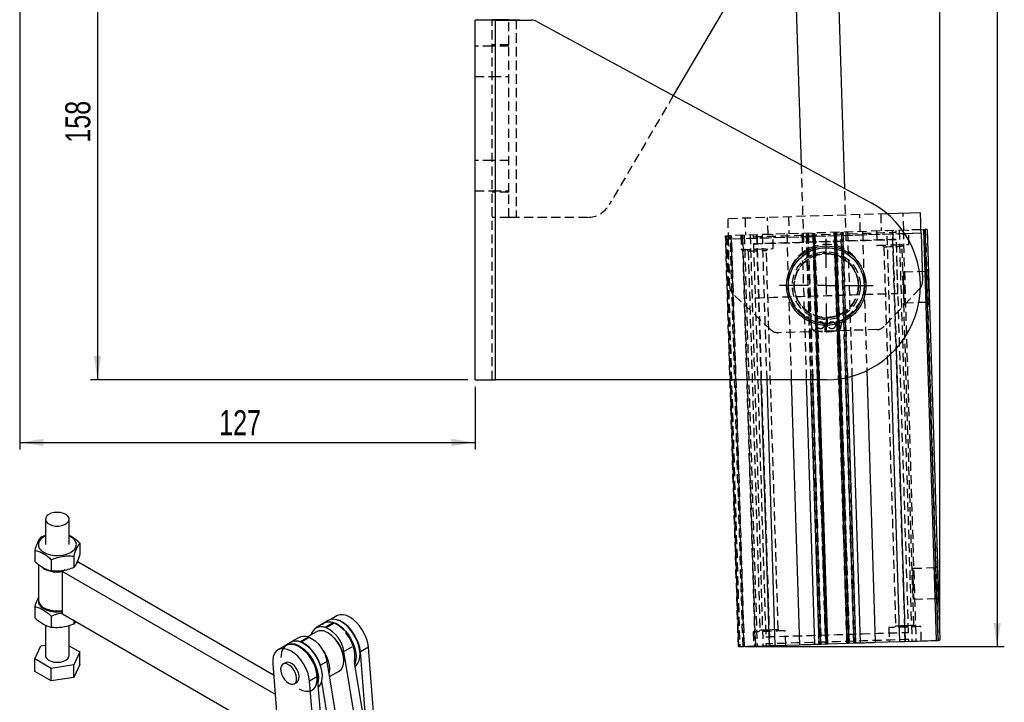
# Model space of a CAD drawing. Extents: x 62 to 786, y 69 to 586.
# Tile 2 of 8: x 80 to 356, y 245 to 436. Entities that reach past the tile are written whole.
import ezdxf

# ---------------------------------------------------------------- set-up
doc = ezdxf.new("R2010")
doc.units = 0
doc.header["$LTSCALE"] = 2
doc.linetypes.add('HIDDEN', pattern=[1.905, 1.27, -0.635])
doc.layers.get('0').update_dxf_attribs({"linetype": 'CONTINUOUS'})
doc.layers.add('FORMATO', color=179, linetype='CONTINUOUS')
doc.styles.add('SLDTEXTSTYLE0', font='TXT', dxfattribs={"width": 0.75})
doc.dimstyles.new('SLDDIMSTYLE0', dxfattribs={"dimtxt": 7, "dimasz": 6.604, "dimexe": 0, "dimexo": 0.0625, "dimgap": 1.75, "dimtad": 1, "dimdec": 0, "dimrnd": 1e-09, "dimzin": 12, "dimtxsty": 'SLDTEXTSTYLE0', "dimsah": 1, "dimcen": 0.09, "dimazin": 3, "dimtfac": 1, "dimtdec": 0, "dimtofl": 0, "dimtmove": 0, "dimatfit": 3, "dimtolj": 1, "dimtzin": 12})

# ---------------------------------------------------------------- blocks, each defined once
blk = doc.blocks.new('_D')
at = {"layer": 'FORMATO'}
for p, q in [((81.87, 493.42), (103.67, 493.42)), ((101.67, 493.42), (101.67, 334.97)), ((205.36, 334.97), (99.67, 334.97))]:
    blk.add_line(p, q, dxfattribs=at)
for points in [[(101.67, 493.42), (100.65, 486.82), (102.68, 486.82)], [(101.67, 334.97), (102.68, 341.58), (100.65, 341.58)]]:
    blk.add_solid(points, dxfattribs=at)
at = {"layer": 'FORMATO', "insert": (92.64, 401.31), "char_height": 7, "attachment_point": 1, "rotation": 90, "style": 'SLDTEXTSTYLE0'}
blk.add_mtext('158', dxfattribs=at)
blk = doc.blocks.new('_D_1')
at = {"layer": 'FORMATO'}
for p, q in [((79.87, 517.42), (79.87, 579.24)), ((337.52, 264.07), (337.52, 579.24)), ((337.52, 577.24), (79.87, 577.24))]:
    blk.add_line(p, q, dxfattribs=at)
for points in [[(79.87, 577.24), (86.48, 576.22), (86.48, 578.25)], [(337.52, 577.24), (330.91, 578.25), (330.91, 576.22)]]:
    blk.add_solid(points, dxfattribs=at)
at = {"layer": 'FORMATO', "insert": (206.49, 586.26), "char_height": 7, "attachment_point": 1, "style": 'SLDTEXTSTYLE0'}
blk.add_mtext('258', dxfattribs=at)
blk = doc.blocks.new('_D_2')
at = {"layer": 'FORMATO'}
for p, q in [((79.87, 491.42), (79.87, 315.44)), ((207.36, 332.97), (207.36, 315.44)), ((79.87, 317.44), (207.36, 317.44))]:
    blk.add_line(p, q, dxfattribs=at)
for points in [[(79.87, 317.44), (86.48, 316.43), (86.48, 318.46)], [(207.36, 317.44), (200.76, 318.46), (200.76, 316.43)]]:
    blk.add_solid(points, dxfattribs=at)
at = {"layer": 'FORMATO', "insert": (135.73, 326.47), "char_height": 7, "attachment_point": 1, "style": 'SLDTEXTSTYLE0'}
blk.add_mtext('127', dxfattribs=at)
blk = doc.blocks.new('_D_3')
at = {"layer": 'FORMATO'}
for p, q in [((230.32, 555.05), (355.55, 555.05)), ((353.55, 555.05), (353.55, 260.31)), ((283.1, 260.31), (355.55, 260.31))]:
    blk.add_line(p, q, dxfattribs=at)
for points in [[(353.55, 555.05), (352.54, 548.45), (354.57, 548.45)], [(353.55, 260.31), (354.57, 266.92), (352.54, 266.92)]]:
    blk.add_solid(points, dxfattribs=at)
at = {"layer": 'FORMATO', "insert": (344.53, 442.89), "char_height": 7, "attachment_point": 1, "rotation": 90, "style": 'SLDTEXTSTYLE0'}
blk.add_mtext('295', dxfattribs=at)
blk = doc.blocks.new('SW_CENTERMARKSYMBOL_7')
at = {"layer": 'FORMATO', "color": 0}
for p, q in [((0, 5), (0, 13.1125)), ((-5, 0), (-13.1125, 0)), ((0, 0), (-2.5, 0)), ((0, 0), (0, 2.5)), ((0, 0), (0, -2.5)), ((0, 0), (2.5, 0)), ((5, 0), (13.1125, 0)), ((0, -5), (0, -13.1125))]:
    blk.add_line(p, q, dxfattribs=at)

msp = doc.modelspace()

# ---------------------------------------------------------------- linework, layer by layer
at = {"color": 7, "linetype": 'CONTINUOUS'}
for p, q in [((296.629926, 459.744687), (298.647558, 395.112856)), ((310.859987, 388.495258), (308.624083, 460.119112)), ((278.910467, 441.782481), (262.883125, 414.49268)), ((207.364289, 334.973893), (207.364289, 435.573882)), ((213.114288, 435.573882), (207.364289, 435.573882)), ((216.864288, 435.723885), (212.114287, 435.723885)), ((212.114287, 435.573882), (212.114287, 435.723885)), ((213.114288, 334.973893), (213.114288, 435.573882)), ((213.114288, 435.573882), (223.218314, 435.573882)), ((216.864288, 435.573882), (216.864288, 435.723885)), ((216.864288, 435.723885), (218.864288, 435.723885)), ((218.864288, 435.723885), (219.874468, 435.723885)), ((224.647587, 435.211531), (318.257945, 384.486495)), ((332.081946, 381.712875), (322.740191, 381.421244)), ((332.261363, 375.965676), (332.676845, 362.656227)), ((332.979793, 376.988581), (333.429577, 377.002633)), ((336.568037, 262.044585), (332.979793, 376.988581)), ((337.017821, 262.058622), (333.429577, 377.002633)), ((333.929332, 377.018234), (337.517576, 262.074223)), ((326.319979, 261.724657), (323.808441, 342.178008)), ((317.058319, 337.545327), (319.431955, 261.509633)), ((207.364289, 334.973893), (213.114288, 334.973893)), ((305.705363, 334.973893), (213.114288, 334.973893)), ((278.764343, 334.973893), (281.095059, 260.312861)), ((289.022384, 334.973893), (291.343117, 260.632774)), ((295.917125, 334.973893), (298.231142, 260.847798)), ((300.119707, 334.973893), (302.429633, 260.978869)), ((306.157851, 261.095247), (303.851558, 334.973893)), ((309.196906, 335.206262), (311.505245, 261.262185)), ((312.90471, 335.976562), (315.233463, 261.378578)), ((87.076355, 295.95571), (87.076355, 288.879023)), ((93.743019, 288.879024), (93.743019, 295.955711)), ((87.076356, 291.434032), (85.782873, 290.97961)), ((84.089339, 287.330953), (84.089339, 284.116901)), ((96.730034, 289.286261), (96.730034, 286.072209)), ((88.716157, 284.659948), (88.716157, 281.445896)), ((95.036501, 285.637604), (95.036501, 282.423552)), ((85.118018, 283.246747), (85.118018, 273.364749)), ((86.667917, 282.091877), (86.159874, 282.431825)), ((92.618524, 281.751295), (91.906395, 281.340192)), ((91.906395, 269.36426), (91.906395, 281.340192)), ((91.906395, 281.340192), (151.406364, 246.991591)), ((96.396524, 283.932288), (95.684395, 283.521184)), ((96.396524, 283.932288), (150.963553, 252.431412)), ((84.089339, 271.544498), (84.089339, 268.330445)), ((86.667306, 271.205019), (86.903043, 271.068886)), ((88.716157, 268.873493), (88.716157, 265.65944)), ((150.413674, 235.588727), (91.906395, 269.36426)), ((95.036501, 267.557289), (95.036501, 266.637096)), ((166.245489, 267.600723), (165.114118, 266.947597)), ((168.663578, 268.910056), (166.808772, 267.839299)), ((87.076355, 266.25918), (87.076355, 257.850472)), ((93.743019, 257.850473), (93.743019, 266.191539)), ((95.469073, 267.307569), (95.036501, 266.637096)), ((165.057419, 266.828264), (162.818247, 265.535618)), ((167.653637, 266.954087), (165.414466, 265.661441)), ((165.645094, 265.584473), (165.414466, 265.661441)), ((167.884266, 266.877119), (165.645094, 265.584473)), ((167.884266, 266.877119), (167.653637, 266.954087)), ((170.091604, 267.151805), (169.950205, 267.23346)), ((157.96259, 262.807395), (155.884971, 261.608011)), ((160.700421, 262.940081), (158.461249, 261.647434)), ((160.931049, 262.863113), (158.691877, 261.570466)), ((162.95632, 264.479902), (160.430591, 263.02183)), ((160.931049, 262.863113), (160.700421, 262.940081)), ((166.367456, 264.029015), (166.131792, 264.165106)), ((336.568037, 262.044585), (337.017821, 262.058622)), ((84.089339, 256.872819), (85.782873, 260.521476)), ((85.782873, 260.521476), (87.076356, 260.721554)), ((93.743024, 260.552491), (96.730034, 258.828126)), ((154.450817, 260.705204), (152.211645, 259.412557)), ((155.686113, 261.504925), (154.554741, 260.851798)), ((158.691877, 261.570466), (158.461249, 261.647434)), ((159.532227, 261.056007), (159.390829, 261.137662)), ((177.490355, 260.167761), (175.251184, 258.875115)), ((179.459181, 235.981236), (177.490355, 260.167761)), ((289.840801, 260.585881), (291.343117, 260.632774)), ((291.343117, 260.632774), (298.231142, 260.847798)), ((302.429633, 260.978869), (303.734733, 261.019609)), ((304.21746, 261.034674), (305.758046, 261.082775)), ((306.157851, 261.095262), (311.505245, 261.262185)), ((311.905051, 261.274672), (313.445637, 261.322758)), ((313.928367, 261.337823), (315.233463, 261.378578)), ((319.431955, 261.509633), (326.319979, 261.724657)), ((326.319979, 261.724657), (327.8223, 261.771566)), ((84.089339, 253.388911), (84.089339, 256.872819)), ((88.716157, 254.201814), (84.089339, 256.872819)), ((96.730034, 258.828126), (95.036501, 255.17947)), ((96.730034, 255.344219), (96.730034, 258.828126)), ((170.621191, 256.388396), (170.62119, 256.660532)), ((173.931498, 239.1723), (170.67198, 258.899819)), ((175.187837, 258.160633), (175.187837, 258.323915)), ((176.999186, 237.401362), (175.251184, 258.875115)), ((95.036501, 255.17947), (88.716157, 254.201814)), ((88.716157, 250.717906), (88.716157, 254.201814)), ((96.730034, 255.344219), (95.036501, 251.695562)), ((95.036501, 251.695562), (95.036501, 255.17947)), ((150.717605, 255.452803), (154.280579, 211.682602)), ((154.290643, 255.811239), (153.583537, 255.403035)), ((170.676322, 227.621454), (165.957935, 256.178459)), ((176.64287, 237.607058), (173.628149, 255.852995)), ((88.716157, 250.717906), (84.089339, 253.388911)), ((95.036501, 251.695562), (88.716157, 250.717906)), ((163.277594, 251.962908), (161.038422, 250.670262)), ((165.558229, 223.945895), (163.277594, 251.962908)), ((164.628461, 252.064835), (164.62846, 252.228117)), ((166.65633, 251.951573), (169.305804, 253.481082)), ((156.758278, 249.903624), (157.465385, 250.311828)), ((163.319057, 222.653248), (161.038422, 250.670262)), ((168.43715, 226.328808), (164.435333, 250.548932))]:
    msp.add_line(p, q, dxfattribs=at)
at = {"color": 7, "linetype": 'HIDDEN'}
for p, q in [((212.114287, 334.973893), (212.114287, 435.573882)), ((213.114288, 334.973893), (213.114288, 435.573882)), ((216.864288, 428.723885), (216.864288, 435.573882)), ((218.864288, 435.723885), (218.864288, 380.42388)), ((218.864288, 435.573882), (218.864288, 380.42388)), ((212.114287, 428.323886), (207.364289, 428.323886)), ((216.864288, 428.723885), (212.114287, 428.723885)), ((216.864288, 428.323886), (212.114287, 428.323886)), ((216.864288, 387.423887), (216.864288, 428.723885)), ((207.364289, 419.823884), (212.114287, 419.823884)), ((212.114287, 419.823884), (216.864288, 419.823884)), ((262.883125, 414.49268), (244.903622, 383.87893)), ((212.114287, 396.323888), (207.364289, 396.323888)), ((216.864288, 396.323888), (212.114287, 396.323888)), ((298.647558, 395.112856), (299.324231, 373.436725)), ((207.364289, 387.823886), (212.114287, 387.823886)), ((212.114287, 387.823886), (216.864288, 387.823886)), ((216.864288, 387.423887), (212.114287, 387.423887)), ((216.864288, 380.42388), (216.864288, 387.423887)), ((311.318384, 373.811162), (310.859987, 388.495258)), ((322.740191, 381.421244), (278.108241, 380.027956)), ((295.099964, 380.558393), (295.248171, 375.810704)), ((315.238433, 376.43475), (315.090226, 381.182438)), ((320.937375, 381.364963), (321.085589, 376.617274)), ((327.382522, 376.81385), (327.234307, 381.561539)), ((216.864288, 380.42388), (212.114287, 380.42388)), ((218.864288, 380.42388), (216.864288, 380.42388)), ((238.867621, 380.42388), (218.864288, 380.42388)), ((282.955879, 380.179292), (283.10409, 375.431603)), ((289.401023, 375.62818), (289.252812, 380.375853)), ((277.506815, 375.256872), (278.764343, 334.973893)), ((281.095059, 260.312861), (277.506815, 375.256872)), ((277.877225, 375.268436), (281.465469, 260.324425)), ((277.906621, 375.269345), (281.494865, 260.325349)), ((332.23016, 376.965186), (278.256452, 375.280267)), ((332.261363, 375.965676), (278.287651, 374.280757)), ((327.702695, 375.823355), (278.287651, 374.280757)), ((282.394426, 260.353422), (278.806182, 375.297433)), ((279.006084, 375.303677), (282.594329, 260.359666)), ((282.794231, 260.36591), (279.205987, 375.309906)), ((281.754745, 375.389478), (281.879553, 371.391422)), ((282.154551, 375.40195), (285.742795, 260.457954)), ((285.942698, 260.464198), (282.354453, 375.408194)), ((282.747919, 375.420487), (286.336163, 260.476476)), ((284.394843, 375.471896), (287.983088, 260.527885)), ((285.253042, 375.498688), (285.268644, 374.998933)), ((286.252556, 375.529891), (289.840801, 260.585881)), ((287.518604, 334.973893), (286.252556, 375.529891)), ((287.754873, 375.576785), (289.022384, 334.973893)), ((290.875172, 371.672249), (290.750364, 375.67029)), ((294.642897, 375.791809), (295.917125, 334.973893)), ((298.841389, 375.92288), (300.119707, 334.973893)), ((299.261825, 375.435761), (299.324231, 373.436725)), ((300.146488, 375.96362), (303.734733, 261.019609)), ((301.426077, 334.973893), (300.146488, 375.96362)), ((300.629215, 375.978685), (304.21746, 261.034674)), ((301.909273, 334.973893), (300.629215, 375.978685)), ((301.84496, 376.016638), (305.433201, 261.072627)), ((305.633107, 261.078871), (302.044863, 376.022882)), ((302.169802, 376.026786), (305.758046, 261.082775)), ((303.451361, 334.973893), (302.169802, 376.026786)), ((302.369704, 376.033014), (305.957945, 261.089018)), ((305.957952, 261.089018), (302.369704, 376.033014)), ((303.851558, 334.973893), (302.569607, 376.039258)), ((307.917001, 376.206196), (309.196906, 335.206262)), ((311.505245, 261.262185), (307.917001, 376.206196)), ((311.705151, 261.268428), (308.116907, 376.212439)), ((311.905051, 261.274672), (308.316806, 376.218668)), ((308.316806, 376.218668), (309.595348, 335.262633)), ((308.441745, 376.222572), (312.029989, 261.278561)), ((312.229896, 261.284805), (308.641652, 376.228816)), ((313.445637, 261.322758), (309.857393, 376.266769)), ((309.857393, 376.266769), (311.128834, 335.538125)), ((313.928367, 261.337823), (310.340123, 376.281834)), ((310.340123, 376.281834), (311.608734, 335.643745)), ((311.318384, 373.811162), (311.255986, 375.810182)), ((311.645219, 376.322574), (312.90471, 335.976562)), ((315.843711, 376.453644), (317.058319, 337.545327)), ((319.736244, 376.575163), (319.861049, 372.577107)), ((323.808441, 342.178008), (322.731735, 376.668668)), ((327.8223, 261.771566), (324.234055, 376.715562)), ((324.234055, 376.715562), (325.265655, 343.6696)), ((325.249167, 376.24701), (325.233566, 376.746765)), ((326.091768, 376.773557), (329.680012, 261.829546)), ((327.222595, 376.808858), (330.810839, 261.864862)), ((328.856671, 372.85792), (328.731859, 376.855976)), ((333.429577, 377.002633), (337.017821, 262.058622)), ((278.703136, 360.971323), (278.287651, 374.280757)), ((285.331046, 372.999898), (285.802198, 357.907257)), ((285.331046, 372.999898), (288.763283, 263.053453)), ((321.360322, 372.623912), (321.824143, 372.188172)), ((321.824143, 372.188172), (325.134689, 266.139826)), ((325.782725, 359.155333), (325.311573, 374.247989)), ((328.743802, 264.301545), (325.311573, 374.247989)), ((326.921658, 372.347301), (327.357398, 372.811115)), ((330.232205, 266.298956), (326.921658, 372.347301)), ((283.378823, 371.438226), (283.842647, 371.002487)), ((283.842647, 371.002487), (287.15319, 264.954141)), ((288.940163, 371.161616), (289.375903, 371.625445)), ((292.25071, 265.113285), (288.940163, 371.161616)), ((333.714211, 365.2888), (327.29833, 365.088514)), ((334.276797, 365.887648), (333.714211, 365.2888)), ((290.204825, 348.960391), (279.647579, 358.87844)), ((331.864783, 360.508523), (321.94672, 349.951288)), ((332.045996, 360.720328), (331.864783, 360.508523)), ((327.565612, 356.526694), (333.981486, 356.72698)), ((333.981486, 356.72698), (334.580334, 356.164387)), ((301.447542, 350.757456), (301.607059, 349.545798)), ((305.405365, 348.424858), (305.496061, 352.323807)), ((305.914665, 352.323807), (306.00536, 348.424858)), ((309.803666, 349.545798), (309.963183, 350.757456)), ((319.853851, 349.006838), (292.352529, 348.148322)), ((336.303981, 282.329223), (329.888107, 282.128936)), ((336.866574, 282.928056), (336.303981, 282.329223)), ((330.155389, 273.567102), (336.571263, 273.767388)), ((336.571263, 273.767388), (337.170111, 273.204795)), ((287.15319, 264.954141), (286.71745, 264.490327)), ((292.714531, 264.677546), (292.25071, 265.113285)), ((294.338608, 260.726294), (294.2138, 264.724335)), ((323.199676, 265.629208), (323.324488, 261.631152)), ((325.134689, 266.139826), (324.698949, 265.676013)), ((330.696026, 265.863216), (330.232205, 266.298956)), ((332.320103, 261.911965), (332.195299, 265.910021)), ((285.218181, 264.443523), (285.342989, 260.445467)), ((328.82181, 261.802769), (328.806208, 262.302524)), ((288.825685, 261.054433), (288.841287, 260.554677))]:
    msp.add_line(p, q, dxfattribs=at)
at = {"color": 8, "linetype": 'CONTINUOUS'}
for p, q in [((218.864288, 435.723885), (218.864288, 435.573882)), ((332.261363, 375.965676), (327.702695, 375.823355)), ((325.265655, 343.6696), (327.8223, 261.771566)), ((289.840801, 260.585881), (287.518604, 334.973893)), ((303.734733, 261.019609), (301.426077, 334.973893)), ((304.21746, 261.034674), (301.909273, 334.973893)), ((305.758046, 261.082775), (303.451361, 334.973893)), ((309.595348, 335.262633), (311.905051, 261.274672)), ((311.128834, 335.538125), (313.445637, 261.322758)), ((311.608734, 335.643745), (313.928367, 261.337823)), ((172.863926, 260.165202), (170.67198, 258.899819)), ((165.957935, 256.178459), (164.110603, 255.112016))]:
    msp.add_line(p, q, dxfattribs=at)
at = {"color": 7, "linetype": 'CONTINUOUS', "flags": 128}
for points in [[(332.261363, 375.965676), (332.22636, 377.086899), (332.192698, 378.165028), (332.161682, 379.158637), (332.134494, 380.02955), (332.112187, 380.7443), (332.095602, 381.275392), (332.085395, 381.602443), (332.081946, 381.712875)], [(332.23016, 376.965186), (332.314061, 376.967809), (332.811745, 376.983336), (332.979793, 376.988581)], [(333.929332, 377.018234), (333.919728, 377.017921), (333.891289, 377.017042), (333.845103, 377.015597), (333.782958, 377.01366), (333.707223, 377.01129), (333.620818, 377.008593), (333.527068, 377.005673), (333.429577, 377.002633)], [(334.428565, 361.02601), (334.46631, 359.816975), (334.501678, 358.683905), (334.532456, 357.698), (334.556708, 356.921202), (334.572906, 356.402329), (334.580028, 356.173983), (334.577644, 356.250501), (334.565887, 356.627083), (334.545502, 357.280067), (334.517771, 358.168429), (334.48443, 359.236336), (334.447587, 360.416687), (334.409544, 361.635348), (334.372694, 362.815699), (334.33936, 363.883606), (334.311629, 364.771968), (334.291244, 365.424952), (334.279487, 365.801534), (334.277095, 365.878052), (334.284225, 365.649706), (334.300423, 365.130833), (334.324675, 364.354036), (334.355453, 363.36813), (334.390821, 362.235061), (334.428565, 361.02601)], [(89.54696, 297.814433), (88.71027, 297.611138), (87.999621, 297.285065), (87.46772, 296.860398), (87.154005, 296.368638), (87.081749, 295.846253), (87.256315, 295.331984), (87.66475, 294.863975), (88.276764, 294.476935), (89.046967, 294.19957), (89.918238, 294.052448), (90.82596, 294.046482), (91.702806, 294.182115), (92.483743, 294.449291), (93.110861, 294.828188), (93.537649, 295.290707), (93.732443, 295.80255), (93.680808, 296.32575), (93.386566, 296.821507), (92.871548, 297.253049), (92.173936, 297.588378), (91.345488, 297.802614), (90.447629, 297.879878), (89.54696, 297.814433)], [(87.076353, 291.282464), (86.504761, 290.976093), (85.815148, 290.442464), (85.340371, 289.83573), (85.102631, 289.184261), (85.113041, 288.51852), (85.371115, 287.869637), (85.864792, 287.267949), (86.57098, 286.741594), (87.456662, 286.315184), (88.480423, 286.008656), (89.594399, 285.836341), (90.746495, 285.806299), (91.882838, 285.919937), (92.950301, 286.171937), (93.898969, 286.550516), (94.684482, 287.037974), (95.270105, 287.61152), (95.62847, 288.244328), (95.742802, 288.906818), (95.607771, 289.568005), (95.229678, 290.196978), (94.626207, 290.764326), (93.825578, 291.243517), (93.743017, 291.282466)], [(337.018343, 278.066433), (337.05608, 276.857397), (337.091455, 275.724328), (337.122233, 274.738407), (337.146485, 273.961625), (337.162683, 273.442751), (337.169805, 273.214391), (337.167421, 273.290909), (337.155664, 273.667491), (337.135279, 274.320475), (337.107548, 275.208837), (337.074207, 276.276744), (337.037364, 277.457109), (336.999321, 278.675756), (336.962471, 279.856122), (336.929137, 280.924028), (336.901398, 281.812376), (336.881021, 282.46536), (336.869264, 282.841957), (336.866872, 282.918474), (336.874002, 282.690114), (336.8902, 282.171241), (336.914452, 281.394443), (336.945223, 280.408538), (336.980598, 279.275468), (337.018343, 278.066433)], [(85.118021, 273.476673), (85.102631, 273.397805), (85.113041, 272.732064), (85.371115, 272.083181), (85.864792, 271.481494), (86.57098, 270.955139), (87.456662, 270.528728), (88.480423, 270.2222), (89.594399, 270.049885), (90.746495, 270.019843), (91.882838, 270.133481), (91.906398, 270.137423)], [(173.792922, 254.855741), (174.044965, 255.04878), (174.562338, 255.655196), (174.931447, 256.439337), (175.140427, 257.375998), (175.182562, 258.435074), (175.056497, 259.582528), (174.766284, 260.781479), (174.321252, 261.993393), (173.735702, 263.179313), (173.028457, 264.301128), (172.222246, 265.322778), (171.342983, 266.211431), (170.418928, 266.938519), (169.47978, 267.480678), (168.555724, 267.820482), (167.676461, 267.947004), (166.870251, 267.856185), (166.245489, 267.600723)], [(175.251184, 258.875115), (175.06979, 260.064796), (174.718842, 261.295396), (174.210291, 262.525007), (173.561455, 263.711759), (172.794428, 264.815234), (171.935333, 265.797859), (171.013423, 266.62617), (170.060093, 267.271959), (169.107808, 267.713237), (168.188997, 267.934974), (167.444942, 267.94363)], [(177.490355, 260.167761), (177.308961, 261.357442), (176.958013, 262.588042), (176.449462, 263.817653), (175.800626, 265.004405), (175.0336, 266.10788), (174.174504, 267.090505), (173.252594, 267.918816), (172.299264, 268.564605), (171.346979, 269.005883), (170.428168, 269.22762), (169.57412, 269.222267), (168.813919, 268.990004), (168.663578, 268.910056)], [(164.625828, 266.579114), (165.031635, 266.897811), (165.73888, 267.203058), (166.54509, 267.293878), (167.424354, 267.167355), (168.348409, 266.827551), (169.287557, 266.285393), (170.211612, 265.558305), (171.090876, 264.669652), (171.897086, 263.648002), (172.604332, 262.526186), (173.189881, 261.340266), (173.634914, 260.128353), (173.925126, 258.929402), (174.051191, 257.781948), (174.009056, 256.722872), (173.800076, 255.78621), (173.687899, 255.491369)], [(169.305804, 253.481082), (169.306062, 253.481231), (169.864467, 253.944593), (170.2794, 254.601482), (170.534914, 255.426653), (170.621191, 256.388396), (170.534914, 257.449752), (170.2794, 258.569934), (169.864467, 259.705893), (169.306062, 260.813976), (168.625644, 261.851599), (167.84936, 262.778886), (167.007043, 263.560206), (166.131062, 264.165527)], [(173.560822, 255.947393), (173.579046, 256.009082), (173.75188, 256.976977), (173.75188, 258.063141), (173.579046, 259.230585), (173.239264, 260.439556), (172.744104, 261.648882), (172.11043, 262.81738), (171.359819, 263.905258), (171.058349, 264.27876)], [(327.8223, 261.771566), (329.528505, 261.824823), (331.169145, 261.876038), (332.681166, 261.923245), (334.006468, 261.96461), (335.094111, 261.99857), (335.902305, 262.023798), (336.399989, 262.03934), (336.568037, 262.044585)], [(337.017821, 262.058622), (337.115312, 262.061662), (337.20907, 262.064597), (337.295467, 262.067294), (337.371202, 262.069649), (337.433347, 262.071586), (337.479534, 262.073031), (337.507972, 262.073925), (337.517576, 262.074223)], [(161.038422, 250.670262), (160.857029, 251.859944), (160.506081, 253.090544), (159.997529, 254.320154), (159.348693, 255.506906), (158.581667, 256.610381), (157.722571, 257.593007), (156.800661, 258.421318), (155.847332, 259.067106), (154.895046, 259.508385), (153.976236, 259.730122), (153.122188, 259.724768), (152.361986, 259.492506), (151.721518, 259.041246), (151.222595, 258.386353), (150.882206, 257.550128), (150.711944, 256.561052), (150.717605, 255.452803)], [(158.117185, 248.468281), (159.053768, 248.027822), (159.958456, 247.802799), (160.800442, 247.800876), (161.551053, 248.022119), (162.184728, 248.458991), (162.679888, 249.096617), (163.01967, 249.913284), (163.192504, 250.881179), (163.192504, 251.967343), (163.01967, 253.134787), (162.679888, 254.343758), (162.184728, 255.553083), (161.551053, 256.721582), (160.800442, 257.80946), (159.958456, 258.779674), (159.053768, 259.599181), (158.117185, 260.240077), (157.180603, 260.680536), (156.275914, 260.90556), (155.433928, 260.907483), (154.683317, 260.686242), (154.049643, 260.249368), (153.554483, 259.611742), (153.214701, 258.795075), (153.041867, 257.827181), (153.020124, 257.296651)], [(154.066452, 260.483316), (154.472258, 260.802013), (155.179503, 261.10726), (155.985714, 261.19808), (156.864977, 261.071557), (157.789033, 260.731753), (158.728181, 260.189594), (159.652236, 259.462506), (160.531499, 258.573854), (161.337709, 257.552203), (162.044955, 256.430388), (162.630504, 255.244468), (163.075537, 254.032554), (163.36575, 252.833603), (163.491815, 251.68615), (163.44968, 250.627073), (163.408483, 250.354965)], [(163.277594, 251.962908), (163.0962, 253.15259), (162.745252, 254.38319), (162.236701, 255.612801), (161.587865, 256.799553), (160.820838, 257.903027), (159.961743, 258.885653), (159.039833, 259.713964), (158.086503, 260.359753), (157.134218, 260.801031), (156.215407, 261.022768), (155.361359, 261.017414), (154.601157, 260.785152), (154.450817, 260.705204)], [(163.520115, 248.983596), (164.002962, 249.559398), (164.372071, 250.343539), (164.581051, 251.2802), (164.623186, 252.339276), (164.497121, 253.48673), (164.206908, 254.685681), (163.761875, 255.897594), (163.176326, 257.083515), (162.469081, 258.20533), (161.66287, 259.22698), (160.783607, 260.115633), (159.859552, 260.842721), (158.920404, 261.38488), (157.996348, 261.724683), (157.117085, 261.851206), (156.310875, 261.760387), (155.686113, 261.504925)], [(164.870943, 259.183274), (165.299124, 258.500819), (165.857529, 257.392737), (166.272461, 256.256778), (166.527975, 255.136596), (166.614252, 254.07524), (166.527975, 253.113497), (166.492195, 252.944968)], [(281.095059, 260.312861), (281.263107, 260.318107), (281.760791, 260.333649), (282.568982, 260.358876), (283.656629, 260.392821), (284.981927, 260.434202), (286.493951, 260.481394), (288.134592, 260.532624), (289.840801, 260.585881)], [(298.231142, 260.847798), (298.737483, 260.863608), (299.249707, 260.879597), (299.767511, 260.895765), (300.290601, 260.912097), (300.818665, 260.928577), (301.3514, 260.945207), (301.888494, 260.961971), (302.429633, 260.978869)], [(303.734733, 261.019609), (303.762248, 261.020473), (303.801926, 261.02171), (303.852705, 261.023289), (303.913226, 261.025182), (303.981876, 261.027327), (304.056818, 261.029667), (304.136051, 261.032141), (304.21746, 261.034674)], [(305.758046, 261.082775), (305.836046, 261.085204), (305.911044, 261.087543), (305.980163, 261.089704), (306.040751, 261.091596), (306.090468, 261.093146), (306.127416, 261.094308), (306.15017, 261.095009), (306.157851, 261.095247)], [(311.505245, 261.262185), (311.512926, 261.262423), (311.535681, 261.263138), (311.572628, 261.264286), (311.622346, 261.265835), (311.682934, 261.267728), (311.752053, 261.269889), (311.82705, 261.272228), (311.905051, 261.274672)], [(313.445637, 261.322758), (313.527042, 261.325306), (313.606279, 261.32778), (313.681224, 261.330119), (313.749866, 261.33225), (313.810395, 261.334142), (313.861171, 261.335737), (313.900845, 261.336974), (313.928367, 261.337823)], [(315.233463, 261.378578), (315.774606, 261.395461), (316.311696, 261.412224), (316.844435, 261.428854), (317.372495, 261.44535), (317.895586, 261.461681), (318.413393, 261.477834), (318.925613, 261.493823), (319.431955, 261.509633)], [(87.076355, 257.850472), (87.138566, 257.480434), (87.432808, 256.984676), (87.947826, 256.553135), (88.645438, 256.217805), (89.473885, 256.003569), (90.371745, 255.926305), (91.272414, 255.99175)], [(91.272414, 255.99175), (92.109104, 256.195046), (92.819753, 256.521118), (93.351661, 256.945781), (93.665368, 257.437545), (93.743019, 257.850473)], [(155.170907, 250.060812), (155.776618, 249.80728), (156.337407, 249.764827), (156.811681, 249.936601), (157.164267, 250.309862), (157.369014, 250.856927), (157.410738, 251.537223), (157.286344, 252.300295), (157.005057, 253.089551), (156.58774, 253.846454), (156.065343, 254.514869), (155.47661, 255.04522), (154.865205, 255.398177), (154.276471, 255.547563), (153.754074, 255.482295), (153.336758, 255.207215), (153.055472, 254.742725), (152.931077, 254.123276), (152.972801, 253.394806), (153.177548, 252.611345), (153.530134, 251.830998), (154.004408, 251.111639), (154.565196, 250.506619), (155.170907, 250.060812)], [(157.465385, 250.311828), (157.518787, 250.344805), (157.871373, 250.718065), (158.07612, 251.26513), (158.117844, 251.945427), (157.99345, 252.708499), (157.712164, 253.497755), (157.294847, 254.254658), (156.77245, 254.923073), (156.183717, 255.453424), (155.572311, 255.806381), (154.983578, 255.955767), (154.461181, 255.890499), (154.290643, 255.811239)]]:
    msp.add_lwpolyline(points, dxfattribs=at)
at = {"color": 7, "linetype": 'HIDDEN', "flags": 128}
for points in [[(278.108241, 380.027956), (278.111687, 379.917524), (278.121898, 379.590473), (278.138475, 379.059381), (278.16079, 378.344646), (278.187977, 377.473733), (278.218994, 376.480109), (278.252652, 375.40198), (278.287651, 374.280757)], [(277.506815, 375.256872), (277.674863, 375.262118), (278.172543, 375.277645), (278.256452, 375.280267)], [(285.268644, 374.998933), (285.414396, 375.003478), (285.849525, 375.017053), (286.567686, 375.039479), (287.558408, 375.070414), (288.807241, 375.109396), (290.295979, 375.155872), (292.002911, 375.209159), (293.90314, 375.268466), (295.968966, 375.332958), (298.170259, 375.401682), (300.474921, 375.473625), (302.849347, 375.547743), (305.258905, 375.622964), (307.668464, 375.698185), (310.04289, 375.772318), (312.347548, 375.844261), (314.548844, 375.912971), (316.614667, 375.977463), (318.5149, 376.036784), (320.221828, 376.090071), (321.710566, 376.136548), (322.959402, 376.175529), (323.950121, 376.206464), (324.668283, 376.228875), (325.103419, 376.242465), (325.249167, 376.24701), (325.249167, 376.24701)], [(285.331046, 372.999898), (285.476798, 373.004458), (285.911927, 373.018033), (286.630088, 373.040459), (287.620811, 373.071379), (288.869647, 373.11036), (290.358381, 373.156837), (292.065313, 373.210123), (293.965546, 373.269445), (296.031373, 373.333937), (298.232665, 373.402661), (300.537327, 373.474604), (302.911749, 373.548723), (305.321308, 373.623944), (307.73087, 373.699165), (310.105288, 373.773283), (312.409954, 373.845226), (314.61125, 373.91395), (316.677073, 373.978442), (318.577306, 374.037764), (320.284234, 374.09105), (321.772972, 374.137527), (323.021809, 374.176508), (324.012527, 374.207428), (324.730689, 374.229855), (325.165817, 374.24343), (325.311573, 374.247989), (325.311573, 374.247989)], [(325.311573, 374.247989), (325.165817, 374.24343), (324.730689, 374.229855), (324.012527, 374.207428), (323.021809, 374.176508), (321.772972, 374.137527), (320.284234, 374.09105), (318.577306, 374.037764), (316.677073, 373.978442), (314.61125, 373.91395), (312.409954, 373.845226), (310.105288, 373.773283), (307.73087, 373.699165), (305.321308, 373.623944), (302.911749, 373.548723), (300.537327, 373.474604), (298.232665, 373.402661), (296.031373, 373.333937), (293.965546, 373.269445), (292.065313, 373.210123), (290.358381, 373.156837), (288.869647, 373.11036), (287.620811, 373.071379), (286.630088, 373.040459), (285.911927, 373.018033), (285.476798, 373.004458), (285.331046, 372.999898)], [(319.861049, 372.577107), (320.014315, 372.58189), (320.463644, 372.595912), (321.178431, 372.618234), (322.109954, 372.647307), (323.194744, 372.681177), (324.35886, 372.717521)], [(321.824143, 372.188172), (321.862863, 372.189379), (322.16561, 372.198826), (322.734589, 372.216589), (323.501171, 372.24052), (324.372904, 372.267729), (325.24463, 372.294939), (326.011212, 372.31887), (326.580191, 372.336632), (326.882938, 372.346094), (326.921658, 372.347301)], [(324.35886, 372.717521), (325.522976, 372.75385), (326.607766, 372.78772), (327.539289, 372.816792), (328.254076, 372.839114), (328.703413, 372.853136), (328.856671, 372.85792)], [(281.879553, 371.391422), (282.032812, 371.396205), (282.482145, 371.410242), (283.196932, 371.432549), (284.128459, 371.461621), (285.213245, 371.495492), (286.377365, 371.531835)], [(283.842647, 371.002487), (283.881368, 371.003694), (284.184115, 371.013141), (284.753093, 371.030903), (285.519676, 371.054834), (286.391405, 371.082059), (287.263131, 371.109268), (288.029713, 371.1332), (288.598692, 371.150962), (288.901443, 371.160409), (288.940163, 371.161616)], [(286.377365, 371.531835), (287.541481, 371.568179), (288.626267, 371.602035), (289.557794, 371.631122), (290.27258, 371.653429), (290.721914, 371.667466), (290.875172, 371.672249)], [(327.431971, 360.807604), (327.397386, 361.91558), (327.365154, 362.948066), (327.337475, 363.83467), (327.316241, 364.514983), (327.30289, 364.942646), (327.29833, 365.088514), (327.30289, 364.942646), (327.316234, 364.514983), (327.337475, 363.83467), (327.365154, 362.948066), (327.397386, 361.91558), (327.431971, 360.807604), (327.466557, 359.699613), (327.498788, 358.667141), (327.526467, 357.780537), (327.547708, 357.100225), (327.56106, 356.672561), (327.565612, 356.526694), (327.56106, 356.672561), (327.547708, 357.100225), (327.526467, 357.780537), (327.498788, 358.667141), (327.466557, 359.699613), (327.431971, 360.807604)], [(333.847845, 361.00789), (333.813259, 362.115866), (333.781028, 363.148353), (333.753349, 364.034957), (333.732115, 364.715269), (333.718764, 365.142933), (333.714211, 365.2888), (333.718764, 365.142933), (333.732115, 364.715269), (333.753349, 364.034957), (333.781028, 363.148353), (333.813259, 362.115866), (333.847845, 361.00789), (333.882438, 359.8999), (333.914669, 358.867428), (333.942341, 357.980824), (333.963582, 357.300511), (333.976934, 356.872848), (333.981486, 356.72698), (333.976934, 356.872848), (333.963582, 357.300511), (333.942341, 357.980824), (333.914669, 358.867428), (333.882438, 359.8999), (333.847845, 361.00789)], [(285.802198, 357.907257), (285.94795, 357.911802), (286.383079, 357.925391), (287.101241, 357.947803), (288.091963, 357.978738), (289.3408, 358.017719), (290.829534, 358.064196), (292.536465, 358.117482), (294.436699, 358.176804), (296.502525, 358.241281), (298.703818, 358.310005), (301.00848, 358.381948), (303.382901, 358.456081), (305.79246, 358.531302), (308.202023, 358.606509), (310.576441, 358.680642), (312.881106, 358.752585), (315.082395, 358.821309), (317.148225, 358.885786), (319.048459, 358.945108), (320.755387, 358.998394), (322.244124, 359.044871), (323.492961, 359.083852), (324.48368, 359.114787), (325.201841, 359.137199), (325.63697, 359.150788), (325.782725, 359.155333), (325.782725, 359.155333)], [(330.021748, 277.848012), (329.987163, 278.956002), (329.954931, 279.988474), (329.927253, 280.875078), (329.906011, 281.555391), (329.892667, 281.983069), (329.888107, 282.128936), (329.892667, 281.983069), (329.906011, 281.555391), (329.927253, 280.875078), (329.954931, 279.988474), (329.987163, 278.956002), (330.021748, 277.848012), (330.056334, 276.740036), (330.088565, 275.707564), (330.116244, 274.820945), (330.137486, 274.140632), (330.150837, 273.712969), (330.155389, 273.567102), (330.150837, 273.712969), (330.137486, 274.140632), (330.116244, 274.820945), (330.088565, 275.707564), (330.056334, 276.740036), (330.021748, 277.848012)], [(336.437622, 278.048298), (336.403036, 279.156289), (336.370805, 280.18876), (336.343126, 281.075365), (336.321892, 281.755677), (336.308541, 282.183355), (336.303981, 282.329223), (336.308541, 282.183355), (336.321892, 281.755677), (336.343126, 281.075365), (336.370805, 280.18876), (336.403036, 279.156289), (336.437622, 278.048298), (336.472215, 276.940322), (336.504446, 275.907851), (336.532118, 275.021231), (336.553359, 274.340919), (336.566711, 273.913256), (336.571263, 273.767388), (336.566711, 273.913256), (336.553359, 274.340919), (336.532118, 275.021231), (336.504446, 275.907851), (336.472215, 276.940322), (336.437622, 278.048298)], [(294.2138, 264.724335), (294.060541, 264.719552), (293.611208, 264.70553), (292.896422, 264.683223), (291.964894, 264.654136), (290.880108, 264.620266), (289.715992, 264.583937), (288.551872, 264.547593), (287.467087, 264.513722), (286.535559, 264.48465), (285.820773, 264.462328), (285.371439, 264.448306), (285.218181, 264.443523)], [(287.15319, 264.954141), (287.191914, 264.955363), (287.494661, 264.96481), (288.06364, 264.982572), (288.830222, 265.006504), (289.701952, 265.033713)], [(289.701952, 265.033713), (290.573677, 265.060923), (291.34026, 265.084854), (291.909238, 265.102616), (292.211989, 265.112064), (292.25071, 265.113285)], [(332.195299, 265.910021), (332.04204, 265.905237), (331.592703, 265.891215), (330.877917, 265.868894), (329.946393, 265.839821), (328.861611, 265.805951), (327.697487, 265.769607), (326.533371, 265.733278), (325.448582, 265.699408), (324.517058, 265.670336), (323.802272, 265.648014), (323.352942, 265.633992), (323.199676, 265.629208)], [(325.134689, 266.139826), (325.17341, 266.141033), (325.476156, 266.150481), (326.045135, 266.168243), (326.811718, 266.192174), (327.683451, 266.219399)], [(327.683451, 266.219399), (328.555176, 266.246608), (329.321759, 266.270539), (329.890737, 266.288302), (330.193484, 266.297749), (330.232205, 266.298956)], [(288.763283, 263.053453), (288.909031, 263.058013), (289.344164, 263.071588), (290.062325, 263.094014), (291.053044, 263.124934), (292.30188, 263.16393), (293.790618, 263.210407), (295.497546, 263.263679), (297.397779, 263.323), (299.463605, 263.387493), (301.664898, 263.456217), (303.96956, 263.52816), (306.343982, 263.602278), (308.753544, 263.677499), (311.163099, 263.75272), (313.537525, 263.826853), (315.842191, 263.898796), (318.04348, 263.967505), (320.10931, 264.031998), (322.009535, 264.091319), (323.716471, 264.144606), (325.205209, 264.191082), (326.454038, 264.230064), (327.444764, 264.260999), (328.162925, 264.28341), (328.598054, 264.297), (328.743802, 264.301545), (328.743802, 264.301545)], [(328.806208, 262.302524), (328.66046, 262.297964), (328.225331, 262.284389), (327.50717, 262.261963), (326.516444, 262.231043), (325.267607, 262.192047), (323.778877, 262.145585), (322.071941, 262.092299), (320.171708, 262.032977), (318.105886, 261.968485), (315.904589, 261.899761), (313.599931, 261.827818), (311.225505, 261.753699), (308.81595, 261.678478), (306.406388, 261.603257), (304.031966, 261.529139), (301.727304, 261.457181), (299.526008, 261.388472), (297.460185, 261.32398), (295.559952, 261.264658), (293.85302, 261.211372), (292.364286, 261.164895), (291.11545, 261.125914), (290.124727, 261.094994), (289.406566, 261.072567), (288.971437, 261.058977), (288.825685, 261.054433)]]:
    msp.add_lwpolyline(points, dxfattribs=at)
at = {"color": 7, "linetype": 'CONTINUOUS'}
for radius in [11.1125, 10.6125]:
    msp.add_circle((305.705362, 361.321374), radius, dxfattribs=at)
at = {"color": 7, "linetype": 'HIDDEN'}
for centre, radius in [((305.705362, 361.321374), 9.5), ((305.705362, 361.321374), 9), ((305.705362, 361.321374), 8.9), ((304.105362, 350.236249), 1), ((307.305362, 350.236249), 1)]:
    msp.add_circle(centre, radius, dxfattribs=at)
at = {"color": 7, "linetype": 'CONTINUOUS'}
for centre, radius, start, end in [((223.218314, 432.573885), 3, 61.54787968, 90), ((305.705362, 361.321374), 26.347489, 270, 61.54787968), ((329.678305, 362.562626), 3, 322.11360313, 1.78804046), ((90.397353, 289.259843), 8.080126, 242.51239534, 280.76377044), ((87.724334, 273.598746), 2.616799, 185.13030319, 246.18994401), ((90.412204, 278.473664), 8.176675, 242.74684317, 280.52932261), ((90.404875, 277.812857), 7.598975, 242.56424412, 281.39635154), ((164.293604, 263.001955), 2.886035, 67.14662077, 167.53000035), ((164.271021, 261.569129), 3.193906, 54.38244878, 114.3071312), ((166.493337, 264.047631), 3.129502, 68.23738801, 117.31182502), ((161.929836, 257.558138), 8.844501, 8.72526012, 65.16135824), ((165.410314, 260.553589), 6.790248, 39.57798024, 68.63309774), ((164.204046, 257.868049), 10.993247, 2.37661477, 57.61801374), ((159.473672, 259.940278), 3.240946, 67.75822896, 117.79096191), ((157.215791, 254.836778), 8.844501, 8.72526012, 65.16135824), ((161.395078, 256.246422), 9.235401, 2.56997377, 57.43002808), ((157.211548, 258.372062), 3.505683, 69.11592028, 107.01683304), ((155.970169, 254.856931), 7.244256, 34.87750273, 67.93206056), ((153.644669, 251.77225), 10.993247, 2.37661477, 57.61801374)]:
    msp.add_arc(centre, radius, start, end, dxfattribs=at)
at = {"color": 7, "linetype": 'HIDDEN'}
for centre, radius, start, end in [((238.867621, 387.423885), 7, 270, 329.57421681), ((305.705362, 361.995382), 10.825992, 300.72231273, 239.27768727), ((305.705362, 361.321374), 9, 271.33258012, 268.66741988), ((281.701677, 361.064924), 3, 181.78804046, 226.78804372), ((298.821379, 350.411711), 2.648825, 7.5, 59.27768727), ((312.589346, 350.411711), 2.648825, 120.72231273, 172.5), ((292.258923, 351.146862), 3, 226.78804372, 271.78804046), ((302.350644, 349.643688), 0.75, 187.5, 253.97191337), ((305.705362, 361.321374), 12.9, 253.97191337, 268.66741988), ((305.705362, 361.321374), 12.9, 271.33258012, 286.02808663), ((309.060081, 349.643688), 0.75, 286.02808663, 352.5), ((319.760243, 352.00538), 3, 271.78804046, 316.78803721)]:
    msp.add_arc(centre, radius, start, end, dxfattribs=at)
at = {"color": 7, "linetype": 'CONTINUOUS'}
for points, knots in [([(85.782873, 290.97961), (85.721415, 290.900455), (85.521036, 290.642372), (85.169707, 290.074197), (84.65721, 288.991541), (84.301293, 287.950755), (84.089339, 287.330953)], [0, 0, 0, 0, 0.1113114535, 0.3629256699, 0.620613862, 1, 1, 1, 1]), ([(96.730034, 289.286261), (96.328695, 289.634922), (95.517311, 290.339805), (94.502336, 291.029521), (93.912499, 291.288973), (93.743024, 291.36352)], [0, 0, 0, 0, 0.410914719, 0.8307407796, 1, 1, 1, 1]), ([(84.089339, 287.330953), (84.490915, 287.218495), (85.302774, 286.991139), (86.50565, 286.385015), (87.655518, 285.591629), (88.360457, 284.9724), (88.716157, 284.659948)], [0, 0, 0, 0, 0.2646050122, 0.5349484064, 0.7653430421, 1, 1, 1, 1]), ([(95.036501, 285.637604), (95.248455, 286.25742), (95.600782, 287.287726), (96.113112, 288.373983), (96.46465, 288.944452), (96.668578, 289.207107), (96.730034, 289.286261)], [0, 0, 0, 0, 0.37938432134, 0.63064254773, 0.88868902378, 1, 1, 1, 1]), ([(88.716157, 281.445896), (88.314582, 281.558355), (87.502722, 281.78571), (86.299847, 282.391834), (85.149978, 283.18522), (84.445039, 283.804449), (84.089339, 284.116901)], [0, 0, 0, 0, 0.26460500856, 0.53494840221, 0.76534303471, 1, 1, 1, 1]), ([(88.716157, 284.659948), (89.264718, 284.864169), (90.373735, 285.277039), (92.016894, 285.619487), (93.587644, 285.732875), (94.550608, 285.669554), (95.036501, 285.637604)], [0, 0, 0, 0, 0.2646047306, 0.5349477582, 0.765343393, 1, 1, 1, 1]), ([(96.730034, 286.072209), (96.668577, 285.886549), (96.468198, 285.281214), (96.116868, 284.335516), (95.604371, 283.209891), (95.248454, 282.717047), (95.036501, 282.423552)], [0, 0, 0, 0, 0.1113114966, 0.362925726, 0.6206138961, 1, 1, 1, 1]), ([(95.036501, 282.423552), (94.487941, 282.219332), (93.378923, 281.806462), (91.735765, 281.464013), (90.165014, 281.350626), (89.202051, 281.413946), (88.716157, 281.445896)], [0, 0, 0, 0, 0.2646046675, 0.5349477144, 0.7653433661, 1, 1, 1, 1]), ([(85.118023, 274.140693), (84.988006, 273.877683), (84.640074, 273.173854), (84.301434, 272.171984), (84.089339, 271.544498)], [0, 0, 0, 0, 0.373685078, 1, 1, 1, 1]), ([(84.089339, 271.544498), (84.490915, 271.432039), (85.302774, 271.204684), (86.50565, 270.598559), (87.655518, 269.805174), (88.360457, 269.185945), (88.716157, 268.873493)], [0, 0, 0, 0, 0.2646050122, 0.5349484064, 0.7653430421, 1, 1, 1, 1]), ([(88.716157, 265.65944), (88.314582, 265.771899), (87.502722, 265.999255), (86.299847, 266.605378), (85.149978, 267.398765), (84.445039, 268.017993), (84.089339, 268.330445)], [0, 0, 0, 0, 0.2646049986, 0.5349484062, 0.7653430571, 1, 1, 1, 1]), ([(88.716157, 268.873493), (89.264661, 269.082228), (90.310494, 269.480225), (91.39207, 269.674641), (91.906395, 269.767093)], [0, 0, 0, 0, 0.5244663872, 1, 1, 1, 1]), ([(95.036501, 266.637096), (94.487941, 266.432876), (93.378923, 266.020006), (91.735765, 265.677557), (90.165014, 265.564171), (89.202051, 265.62749), (88.716157, 265.65944)], [0, 0, 0, 0, 0.2646046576, 0.5349477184, 0.7653433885, 1, 1, 1, 1])]:
    msp.add_open_spline(points, degree=3, knots=knots, dxfattribs=at)

# ---------------------------------------------------------------- block references
at = {"layer": 'FORMATO'}
msp.add_blockref('SW_CENTERMARKSYMBOL_7', (305.705362, 361.321374), dxfattribs=at)

# ---------------------------------------------------------------- dimensions: what is measured, and where the dimension line sits
for base, p1, p2, picture, middle in [((79.874467, 577.238135), (337.517574, 262.074221), (79.874467, 515.423885), '_D_1', (214.245401, 577.238135)), ((207.364287, 317.444334), (79.874467, 493.423885), (207.364287, 334.973885), '_D_2', (143.49172, 317.444334))]:
    dim = msp.add_linear_dim(base=base, p1=p1, p2=p2, dimstyle='SLDDIMSTYLE0', dxfattribs=at)
    dim.commit()
    dim.dimension.update_dxf_attribs({"geometry": picture, "text_midpoint": middle, "dimtype": 160})
for base, p1, p2, picture, middle in [((353.552067, 260.312861), (228.316261, 555.052037), (281.09506, 260.312861), '_D_3', (353.552067, 450.650263)), ((101.667777, 334.973885), (79.874467, 493.423885), (207.364287, 334.973885), '_D', (101.667777, 409.072938))]:
    dim = msp.add_linear_dim(base=base, p1=p1, p2=p2, angle=90, dimstyle='SLDDIMSTYLE0', dxfattribs=at)
    dim.commit()
    dim.dimension.update_dxf_attribs({"geometry": picture, "text_midpoint": middle, "dimtype": 160})

doc.saveas('drawing.dxf')
